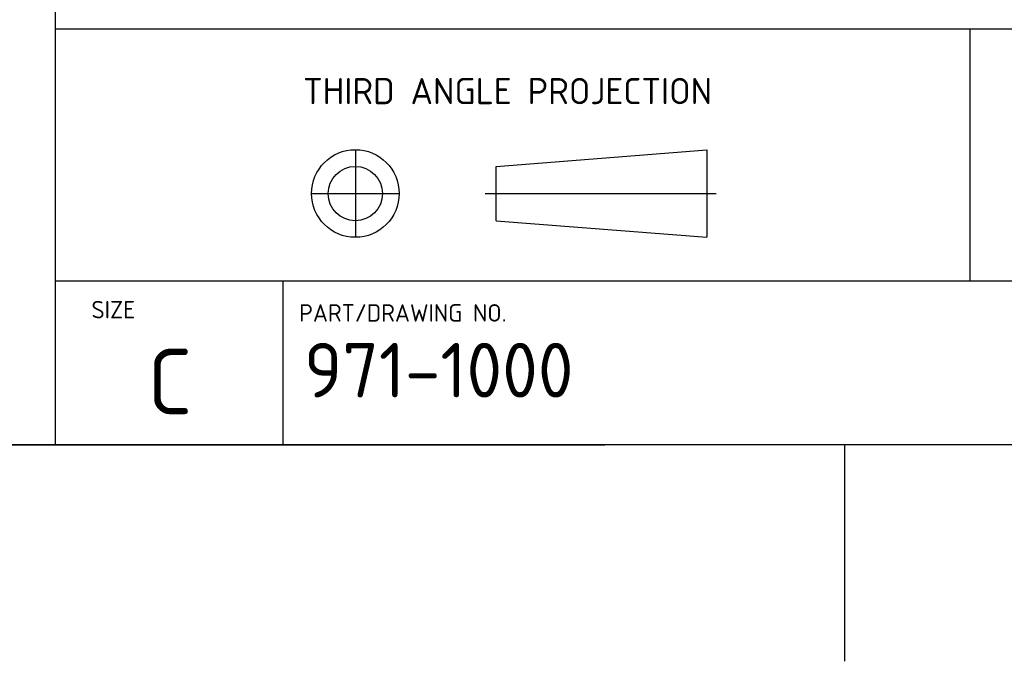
# Model space of a CAD drawing. Header units: inches. Extents: x 0 to 22, y 0 to 17.
# Tile 3 of 40: x 17.3 to 19.5, y 0 to 1.5. Entities that reach past the tile are written whole.
import ezdxf

# ---------------------------------------------------------------- set-up
doc = ezdxf.new("R2010")
doc.units = ezdxf.units.IN
doc.header["$MEASUREMENT"] = 0
doc.layers.add('Default', color=7, linetype='Continuous')

msp = doc.modelspace()

# ---------------------------------------------------------------- linework, layer by layer
at = {"color": 7, "linetype": 'Continuous'}
for p, q in [((17.3511, 2.9357), (17.3511, 0.5146)), ((21.5386, 1.4664), (17.3511, 1.4664)), ((18.038, 1.1903), (18.038, 0.9897)), ((18.3607, 1.152), (18.8424, 1.1903)), ((18.8424, 1.1903), (18.8424, 0.9897)), ((18.3607, 1.0276), (18.3607, 1.152)), ((17.9377, 1.0899), (18.1383, 1.0899)), ((18.3351, 1.0899), (18.864, 1.0899)), ((18.3607, 1.0276), (18.8424, 0.9897)), ((21.5386, 0.8896), (17.3511, 0.8896)), ((17.8727, 0.5146), (17.8727, 0.8896)), ((14.3511, 0.5146), (17.3511, 0.5146)), ((17.3511, 0.5146), (18.6094, 0.5146))]:
    msp.add_line(p, q, dxfattribs=at)
for centre, radius in [((18.038, 1.09), 0.1003), ((18.038, 1.0898), 0.0622)]:
    msp.add_circle(centre, radius, dxfattribs=at)
at = {"layer": 'Default', "color": 7, "linetype": 'Continuous'}
for p, q in [((19.4449, 1.4664), (19.4449, 0.8896)), ((21.5386, 0.5146), (0.5386, 0.5146)), ((19.1582, 0.5146), (19.1582, 0.0189))]:
    msp.add_line(p, q, dxfattribs=at)

# ---------------------------------------------------------------- texts
for s, insert, char_height, width, attachment_point in [('{\\fSolid Edge ANSI|b0||i0||c0|p34;\\C7;\\H6.e-002;\\W1.;THIRD ANGLE }{\\fSolid Edge ANSI|b0||i0||c0|p34;\\C7;\\H6.e-002;\\W1.;PROJECTION}{\\fSolid Edge ANSI|b0||i0||c0|p34;\\C7;\\H6.e-002;\\W1.; }', (18.3865, 1.2944), 0.06, 0.964149, 8), ('{\\fSolid Edge ANSI|b0||i0||c0|p34;\\C7;\\H4.e-002;\\W1.;SIZE}', (17.4339, 0.8441), 0.04, 0.124348, 1), ('{\\fSolid Edge ANSI|b0||i0||c0|p34;\\C7;\\H4.e-002;\\W1.;PART/DRAWING NO.}', (17.9095, 0.8366), 0.04, 0.552174, 1), ('{\\fSolid Edge ANSI|b0||i0||c0|p34;\\C7;\\H0.125;\\W1.;971-1000}', (17.9206, 0.623), 0.125, 1.633766, 7), ('{\\fSolid Edge ANSI|b0||i0||c0|p34;\\C7;\\H0.15;\\W1.;C}', (17.5621, 0.7344), 0.15, 0.140218, 1)]:
    msp.add_mtext(s, dxfattribs=dict(insert=insert, char_height=char_height, width=width, attachment_point=attachment_point))

doc.saveas('drawing.dxf')
